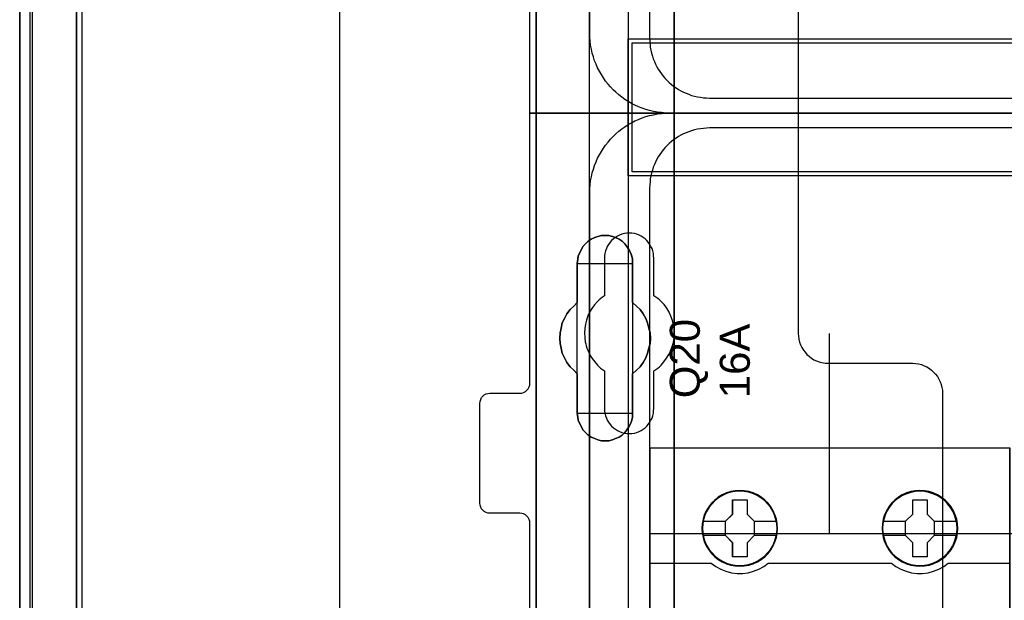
# Model space of a CAD drawing. Extents: x -558982 to 5119495, y -5290134 to 97908.
# Tile 7 of 256: x -479692 to -478708, y -25831 to -25251. Entities that reach past the tile are written whole.
import ezdxf

# ---------------------------------------------------------------- set-up
doc = ezdxf.new("R2010")
doc.units = 0
doc.header["$MEASUREMENT"] = 0
doc.layers.get('0').update_dxf_attribs({"color": 252})
for name, color, linetype in [('30', 7, 'Continuous'), ('45', 8, 'Continuous'), ('5', 7, 'Continuous'), ('50', 7, 'Continuous')]:
    doc.layers.add(name, color=color, linetype=linetype)
doc.styles.get("Standard").update_dxf_attribs({"font": 'arial.ttf', "bigfont": 'BIGFONT.SHX'})

# ---------------------------------------------------------------- blocks, each defined once
blk = doc.blocks.new('*U1040')
at = {"layer": '5', "color": 7}
for points in [[(0, -20.806875), (0, -801.193125)], [(4.692335, -801.191648), (4.692335, -20.805704)], [(4.692335, -20.805704), (4.692335, -801.191648)], [(64.443293, -420.09206), (64.443293, -743.189759), (64.443293, -748.275889), (63.8246, -748.275889), (51.244508, -748.275889), (50.625815, -748.275889), (50.625815, -743.189759), (50.625815, -673.216939), (50.625815, -648.762415), (50.625815, -523.253164)], [(50.626846, -523.251991), (50.626846, -648.761896), (50.626846, -673.216548), (50.626846, -743.189733), (50.626846, -748.275889), (51.245527, -748.275889), (63.825368, -748.275889), (64.444049, -748.275889), (64.444049, -743.189733), (64.444049, -420.09035)]]:
    blk.add_lwpolyline(points, dxfattribs=at)
at = {"layer": '5', "color": 59}
for points in [[(4.692335, -12.740183), (4.692335, -801.190946), (4.692335, -12.740183)], [(-1, -20.806406), (-1, -801.190946), (-1, -20.806406)]]:
    blk.add_lwpolyline(points, close=True, dxfattribs=at)
at = {"layer": '5', "color": 7}
for points in [[(64.441398, -743.18882), (64.441398, -420.092375), (64.441398, -743.18882)], [(50.626846, -523.253168), (50.626846, -648.764229), (50.626846, -523.253168)], [(56.14293, -598.10492), (56.503953, -597.95077), (56.813401, -597.848004), (57.174424, -597.745238), (57.535447, -597.745238), (57.89647, -597.745238), (58.257493, -597.848004), (58.566941, -597.95077), (58.927964, -598.10492), (59.237413, -598.310452), (59.495286, -598.567368), (59.701585, -598.824284), (59.907884, -599.132582), (60.062608, -599.440881), (60.217332, -599.800563), (60.268907, -600.108862), (60.268907, -600.519927), (60.268907, -604.425045), (60.681505, -604.784727), (61.042528, -605.144409), (61.351976, -605.555474), (61.60985, -606.017922), (61.764574, -606.48037), (61.919298, -606.994202), (62.022447, -607.45665), (62.074022, -608.021864), (62.022447, -608.535696), (61.919298, -608.998144), (61.764574, -609.511975), (61.60985, -609.974423), (61.351976, -610.436872), (61.042528, -610.847937), (60.681505, -611.207619), (60.268907, -611.567301), (60.268907, -615.523802), (60.268907, -615.883484), (60.217332, -616.191783), (60.062608, -616.551464), (59.907884, -616.859763), (59.701585, -617.168062), (59.495286, -617.424978), (59.237413, -617.681893), (58.927964, -617.887426), (58.566941, -618.041575), (58.257493, -618.144342), (57.89647, -618.247108), (57.535447, -618.247108), (57.174424, -618.247108), (56.813401, -618.144342), (56.503953, -618.041575), (56.14293, -617.887426), (55.833482, -617.681893), (55.575608, -617.424978), (55.317735, -617.168062), (55.163011, -616.859763), (55.008286, -616.551464), (54.853562, -616.191783), (54.801988, -615.883484), (54.750413, -615.523802), (54.750413, -611.567301), (54.38939, -611.207619), (54.028367, -610.847937), (53.718919, -610.436872), (53.461045, -609.974423), (53.254746, -609.511975), (53.151597, -608.998144), (53.048447, -608.535696), (52.996873, -608.021864), (53.048447, -607.45665), (53.151597, -606.994202), (53.254746, -606.48037), (53.461045, -606.017922), (53.718919, -605.555474), (54.028367, -605.144409), (54.38939, -604.784727), (54.750413, -604.425045), (54.750413, -600.519927), (54.801988, -600.108862), (54.853562, -599.800563), (55.008286, -599.440881), (55.163011, -599.132582), (55.317735, -598.824284), (55.575608, -598.567368), (55.833482, -598.310452), (56.14293, -598.10492)], [(56.14293, -598.10492), (55.833482, -598.310452), (55.575608, -598.567368), (55.317735, -598.824284), (55.163011, -599.132582), (55.008286, -599.440881), (54.853562, -599.800563), (54.801988, -600.108862), (54.750413, -600.519927), (54.750413, -604.425045), (54.38939, -604.784727), (54.028367, -605.144409), (53.718919, -605.555474), (53.461045, -606.017922), (53.254746, -606.48037), (53.151597, -606.994202), (53.048447, -607.45665), (52.996873, -608.021864), (53.048447, -608.535696), (53.151597, -608.998144), (53.254746, -609.511975), (53.461045, -609.974423), (53.718919, -610.436872), (54.028367, -610.847937), (54.38939, -611.207619), (54.750413, -611.567301), (54.750413, -615.523802), (54.801988, -615.883484), (54.853562, -616.191783), (55.008286, -616.551464), (55.163011, -616.859763), (55.317735, -617.168062), (55.575608, -617.424978), (55.833482, -617.681893), (56.14293, -617.887426), (56.503953, -618.041575), (56.813401, -618.144342), (57.174424, -618.247108), (57.535447, -618.247108), (57.89647, -618.247108), (58.257493, -618.144342), (58.566941, -618.041575), (58.927964, -617.887426), (59.237413, -617.681893), (59.495286, -617.424978), (59.701585, -617.168062), (59.907884, -616.859763), (60.062608, -616.551464), (60.217332, -616.191783), (60.268907, -615.883484), (60.268907, -615.523802), (60.268907, -611.567301), (60.681505, -611.207619), (61.042528, -610.847937), (61.351976, -610.436872), (61.60985, -609.974423), (61.764574, -609.511975), (61.919298, -608.998144), (62.022447, -608.535696), (62.074022, -608.021864), (62.022447, -607.45665), (61.919298, -606.994202), (61.764574, -606.48037), (61.60985, -606.017922), (61.351976, -605.555474), (61.042528, -605.144409), (60.681505, -604.784727), (60.268907, -604.425045), (60.268907, -600.519927), (60.268907, -600.108862), (60.217332, -599.800563), (60.062608, -599.440881), (59.907884, -599.132582), (59.701585, -598.824284), (59.495286, -598.567368), (59.237413, -598.310452), (58.927964, -598.10492), (58.566941, -597.95077), (58.257493, -597.848004), (57.89647, -597.745238), (57.535447, -597.745238), (57.174424, -597.745238), (56.813401, -597.848004), (56.503953, -597.95077), (56.14293, -598.10492)], [(56.14293, -598.10492), (55.833482, -598.310452), (55.575608, -598.567368), (55.317735, -598.824284), (55.163011, -599.132582), (55.008286, -599.440881), (54.853562, -599.800563), (54.801988, -600.108862), (54.750413, -600.519927), (54.750413, -604.425045), (54.38939, -604.784727), (54.028367, -605.144409), (53.718919, -605.555474), (53.461045, -606.017922), (53.254746, -606.48037), (53.151597, -606.994202), (53.048447, -607.45665), (52.996873, -608.021864), (53.048447, -608.535696), (53.151597, -608.998144), (53.254746, -609.511975), (53.461045, -609.974423), (53.718919, -610.436872), (54.028367, -610.847937), (54.38939, -611.207619), (54.750413, -611.567301), (54.750413, -615.523802), (54.801988, -615.883484), (54.853562, -616.191783), (55.008286, -616.551464), (55.163011, -616.859763), (55.317735, -617.168062), (55.575608, -617.424978), (55.833482, -617.681893), (56.14293, -617.887426), (56.503953, -618.041575), (56.813401, -618.144342), (57.174424, -618.247108), (57.535447, -618.247108), (57.89647, -618.247108), (58.257493, -618.144342), (58.566941, -618.041575), (58.927964, -617.887426), (59.237413, -617.681893), (59.495286, -617.424978), (59.701585, -617.168062), (59.907884, -616.859763), (60.062608, -616.551464), (60.217332, -616.191783), (60.268907, -615.883484), (60.268907, -615.523802), (60.268907, -611.567301), (60.681505, -611.207619), (61.042528, -610.847937), (61.351976, -610.436872), (61.60985, -609.974423), (61.764574, -609.511975), (61.919298, -608.998144), (62.022447, -608.535696), (62.074022, -608.021864), (62.022447, -607.45665), (61.919298, -606.994202), (61.764574, -606.48037), (61.60985, -606.017922), (61.351976, -605.555474), (61.042528, -605.144409), (60.681505, -604.784727), (60.268907, -604.425045), (60.268907, -600.519927), (60.268907, -600.108862), (60.217332, -599.800563), (60.062608, -599.440881), (59.907884, -599.132582), (59.701585, -598.824284), (59.495286, -598.567368), (59.237413, -598.310452), (58.927964, -598.10492), (58.566941, -597.95077), (58.257493, -597.848004), (57.89647, -597.745238), (57.535447, -597.745238), (57.174424, -597.745238), (56.813401, -597.848004), (56.503953, -597.95077), (56.14293, -598.10492)], [(60.268666, -600.523133), (60.268666, -600.111593), (60.217082, -599.802938), (60.062331, -599.44284), (59.90758, -599.134185), (59.701245, -598.82553), (59.49491, -598.568318), (59.236992, -598.311105), (58.927489, -598.105335), (58.566403, -597.951008), (58.256901, -597.848123), (57.895815, -597.745238), (57.534729, -597.745238), (57.173643, -597.745238), (56.812557, -597.848123), (56.503054, -597.951008), (56.141968, -598.105335), (55.832466, -598.311105), (55.574547, -598.568318), (55.316629, -598.82553), (55.161878, -599.134185), (55.007126, -599.44284), (54.852375, -599.802938), (54.800792, -600.111593), (54.749208, -600.523133), (60.268666, -600.523133)], [(54.749208, -600.520484), (54.749208, -604.426485), (54.749208, -600.520484)], [(60.266015, -604.426485), (60.266015, -600.520484), (60.266015, -604.426485)], [(54.751859, -604.423837), (54.390538, -604.783641), (54.029217, -605.143444), (53.719514, -605.554648), (53.461428, -606.017253), (53.254959, -606.479858), (53.151724, -606.993863), (53.04849, -607.456467), (52.996873, -608.021873), (53.04849, -608.535878), (53.151724, -608.998483), (53.254959, -609.512488), (53.461428, -609.975093), (53.719514, -610.437697), (54.029217, -610.848901), (54.390538, -611.208705), (54.751859, -611.568508), (54.751859, -604.423837)], [(60.266015, -611.568508), (60.679274, -611.208705), (61.040875, -610.848901), (61.350819, -610.437697), (61.609106, -609.975093), (61.764078, -609.512488), (61.91905, -608.998483), (62.022365, -608.535878), (62.074022, -608.021873), (62.022365, -607.456467), (61.91905, -606.993863), (61.764078, -606.479858), (61.609106, -606.017253), (61.350819, -605.554648), (61.040875, -605.143444), (60.679274, -604.783641), (60.266015, -604.423837), (60.266015, -611.568508)], [(54.749208, -611.56586), (54.749208, -615.522176), (54.749208, -611.56586)], [(60.266015, -615.522176), (60.266015, -611.56586), (60.266015, -615.522176)], [(54.749208, -615.522176), (54.800792, -615.882072), (54.852375, -616.190555), (55.007126, -616.550452), (55.161878, -616.858935), (55.316629, -617.167418), (55.574547, -617.424487), (55.832466, -617.681556), (56.141968, -617.887211), (56.503054, -618.041453), (56.812557, -618.14428), (57.173643, -618.247108), (57.534729, -618.247108), (57.895815, -618.247108), (58.256901, -618.14428), (58.566403, -618.041453), (58.927489, -617.887211), (59.236992, -617.681556), (59.49491, -617.424487), (59.701245, -617.167418), (59.90758, -616.858935), (60.062331, -616.550452), (60.217082, -616.190555), (60.268666, -615.882072), (60.268666, -615.522176), (54.749208, -615.522176)]]:
    blk.add_lwpolyline(points, close=True, dxfattribs=at)
at = {"layer": '50', "color": 7}
for points in [[(0.235942, -20.558787), (0.235942, -801.133213)], [(5.203985, -20.552831), (5.203985, -801.136518)], [(30.977363, -423.785117), (30.977363, -737.446126)], [(55.98194, -85.921426), (391.762235, -85.921426), (391.762235, -735.000783), (55.98194, -735.000783), (55.98194, -85.921426)], [(59.825943, -728.385739), (387.918232, -728.385739), (387.918232, -441.457538), (59.825943, -441.457538), (59.825943, -728.385739)], [(59.825943, -578.069586), (387.918232, -578.069586), (387.918232, -591.771043), (59.825943, -591.771043), (59.825943, -578.069586)]]:
    blk.add_lwpolyline(points, dxfattribs=at)
blk.add_lwpolyline([(60.239505, -578.482695), (387.507321, -578.482695), (387.507321, -591.357933), (60.239505, -591.357933), (60.239505, -578.482695)], close=True, dxfattribs=at)
blk = doc.blocks.new('*U1057')
at = {"layer": '50', "color": 7}
for points in [[(383.999821, -585.500256), (64.001505, -585.500256), (63.581505, -585.500256), (63.182504, -585.458221), (62.783504, -585.416187), (62.384503, -585.332117), (61.985503, -585.248048), (61.607503, -585.142961), (61.229502, -585.016856), (60.872502, -584.869735), (60.515502, -584.722613), (60.179501, -584.533457), (59.843501, -584.3443), (59.507501, -584.134127), (59.1925, -583.923953), (58.8985, -583.671744), (58.6045, -583.419536), (58.331499, -583.167327), (58.079499, -582.894101), (57.827499, -582.599858), (57.575499, -582.305615), (57.365498, -581.990354), (57.155498, -581.654076), (56.966498, -581.317798), (56.777498, -580.98152), (56.630498, -580.624224), (56.483498, -580.266929), (56.357497, -579.888616), (56.252497, -579.510303), (56.168497, -579.110973), (56.084497, -578.711643), (56.042497, -578.312313), (56.000497, -577.912983), (56.000497, -577.492635), (56.000497, -518.475839)], [(67.968952, -584.006707), (379.969373, -584.006707)], [(61.983887, -443.001103), (61.983887, -577.995737), (62.004887, -578.310997), (62.025887, -578.626258), (62.046887, -578.920501), (62.109888, -579.214745), (62.172889, -579.508988), (62.25689, -579.803231), (62.340891, -580.076457), (62.466892, -580.349683), (62.571893, -580.601892), (62.697894, -580.875118), (62.844896, -581.127326), (63.012898, -581.358517), (63.1809, -581.589709), (63.348902, -581.8209), (63.537904, -582.052091), (63.726906, -582.241247), (63.936908, -582.451421), (64.167911, -582.640578), (64.377913, -582.808717), (64.629916, -582.976856), (64.860918, -583.144995), (65.112921, -583.271099), (65.364924, -583.418221), (65.637927, -583.523308), (65.91093, -583.628394), (66.183933, -583.733481), (66.477936, -583.817551), (66.771939, -583.880603), (67.065942, -583.922638), (67.359946, -583.964673), (67.674949, -583.98569), (67.968952, -584.006707)]]:
    blk.add_lwpolyline(points, dxfattribs=at)
blk = doc.blocks.new('*U1058')
at = {"layer": '30', "color": 7}
blk.add_lwpolyline([(76.842584, -563.482996), (76.842584, -585.500256), (50.0136, -585.500256), (50.0136, -558.507726)], dxfattribs=at)
blk.add_lwpolyline([(76.842584, -563.482996), (76.842584, -585.500256), (50.0136, -585.500256), (50.0136, -558.507726)], dxfattribs=at)
blk = doc.blocks.new('*U1067')
at = {"layer": '50', "color": 7}
for points in [[(56.000497, -652.522025), (56.000497, -593.505229), (56.000497, -593.084881), (56.042497, -592.685551), (56.084497, -592.286221), (56.168497, -591.886891), (56.252497, -591.487561), (56.357497, -591.109248), (56.483498, -590.751952), (56.630498, -590.37364), (56.777498, -590.016344), (56.966498, -589.680066), (57.155498, -589.343788), (57.365498, -589.00751), (57.575499, -588.713267), (57.827499, -588.398006), (58.079499, -588.103763), (58.331499, -587.830537), (58.6045, -587.578328), (58.8985, -587.32612), (59.1925, -587.073911), (59.507501, -586.863738), (59.843501, -586.653564), (60.179501, -586.464407), (60.515502, -586.275251), (60.872502, -586.128129), (61.229502, -585.981008), (61.607503, -585.854903), (61.985503, -585.749817), (62.384503, -585.665747), (62.783504, -585.581677), (63.182504, -585.539643), (63.581505, -585.518625), (64.001505, -585.497608), (383.999821, -585.497608)], [(379.969373, -586.988509), (67.968952, -586.988509), (67.674949, -587.009526), (67.359946, -587.030544), (67.065942, -587.07258), (66.771939, -587.114615), (66.477936, -587.177668), (66.183933, -587.26174), (65.91093, -587.366828), (65.637927, -587.471917), (65.364924, -587.577006), (65.112921, -587.72413), (64.860918, -587.850237), (64.629916, -588.018379), (64.377913, -588.186521), (64.167911, -588.354663), (63.936908, -588.543823), (63.726906, -588.754), (63.537904, -588.94316), (63.348902, -589.174356), (63.1809, -589.405551), (63.012898, -589.636746), (62.844896, -589.867942), (62.697894, -590.120155), (62.571893, -590.393386), (62.466892, -590.645599), (62.340891, -590.91883), (62.25689, -591.19206), (62.172889, -591.486309), (62.109888, -591.780558), (62.046887, -592.074806), (62.025887, -592.369055), (62.004887, -592.684321), (61.983887, -592.999588), (61.983887, -727.996653)], [(379.969373, -586.988509), (67.968952, -586.988509), (67.674949, -587.009528), (67.359946, -587.030546), (67.065942, -587.072584), (66.771939, -587.114622), (66.477936, -587.177679), (66.183933, -587.261754), (65.91093, -587.366849), (65.637927, -587.471943), (65.364924, -587.577038), (65.112921, -587.72417), (64.860918, -587.850283), (64.629916, -588.018434), (64.377913, -588.186586), (64.167911, -588.354737), (63.936908, -588.543907), (63.726906, -588.754096), (63.537904, -588.943266), (63.348902, -589.174474), (63.1809, -589.405681), (63.012898, -589.636889), (62.844896, -589.868097), (62.697894, -590.120324), (62.571893, -590.393569), (62.466892, -590.645796), (62.340891, -590.919042), (62.25689, -591.192287), (62.172889, -591.486552), (62.109888, -591.780816), (62.046887, -592.075081), (62.025887, -592.369345), (62.004887, -592.684629), (61.983887, -592.999912), (61.983887, -627.512936), (386.017439, -627.512936)], [(379.969373, -586.988509), (67.968952, -586.988509), (67.674949, -587.009528), (67.359946, -587.030546), (67.065942, -587.072584), (66.771939, -587.114622), (66.477936, -587.177679), (66.183933, -587.261754), (65.91093, -587.366849), (65.637927, -587.471943), (65.364924, -587.577038), (65.112921, -587.72417), (64.860918, -587.850283), (64.629916, -588.018434), (64.377913, -588.186586), (64.167911, -588.354737), (63.936908, -588.543907), (63.726906, -588.754096), (63.537904, -588.943266), (63.348902, -589.174474), (63.1809, -589.405681), (63.012898, -589.636889), (62.844896, -589.868097), (62.697894, -590.120324), (62.571893, -590.393569), (62.466892, -590.645796), (62.340891, -590.919042), (62.25689, -591.192287), (62.172889, -591.486552), (62.109888, -591.780816), (62.046887, -592.075081), (62.025887, -592.369345), (62.004887, -592.684629), (61.983887, -592.999912), (61.983887, -627.512936), (386.017439, -627.512936)], [(79.960566, -627.555306), (79.960566, -607.543341)]]:
    blk.add_lwpolyline(points, dxfattribs=at)
blk = doc.blocks.new('*U1068')
at = {"layer": '30', "color": 7}
for points in [[(50.0136, -694.480793), (50.0136, -626.515448), (49.991224, -626.312835), (49.924096, -626.110222), (49.834591, -625.930122), (49.700334, -625.772534), (49.566077, -625.659971), (49.387068, -625.569921), (49.208059, -625.524896), (49.006674, -625.502384), (46.008272, -625.502384), (46.008272, -625.502384), (45.806887, -625.479871), (45.627878, -625.412334), (45.448869, -625.322283), (45.314612, -625.187208), (45.180355, -625.052133), (45.090851, -624.872033), (45.023722, -624.691932), (45.001346, -624.48932), (45.001346, -614.538779), (45.023722, -614.313654), (45.090851, -614.111041), (45.180355, -613.93094), (45.314612, -613.795865), (45.448869, -613.66079), (45.627878, -613.57074), (45.806887, -613.525715), (46.008272, -613.503202), (49.006674, -613.503202), (49.208059, -613.48069), (49.387068, -613.435665), (49.566077, -613.323102), (49.700334, -613.210539), (49.834591, -613.052952), (49.924096, -612.872851), (49.991224, -612.692751), (50.0136, -612.490138), (50.0136, -585.497608), (76.842584, -585.497608), (76.842584, -607.514868), (76.86496, -607.807531), (76.909712, -608.100194), (76.976841, -608.392857), (77.066345, -608.663007), (77.200602, -608.933158), (77.357235, -609.180795), (77.536244, -609.405921), (77.715253, -609.631046), (77.939015, -609.811146), (78.162776, -609.991247), (78.408913, -610.148834), (78.677427, -610.261397), (78.945941, -610.37396), (79.214454, -610.441497), (79.52772, -610.486522), (79.81861, -610.509035), (88.299164, -610.509035), (88.590054, -610.531548), (88.880944, -610.576573), (89.171833, -610.64411), (89.440347, -610.756673), (89.708861, -610.869236), (89.954998, -611.026823), (90.178759, -611.206924), (90.380145, -611.387024), (90.58153, -611.612149), (90.760539, -611.837275), (90.894796, -612.084912), (91.029053, -612.355063), (91.140933, -612.625213), (91.208062, -612.917876), (91.252814, -613.210539), (91.27519, -613.503202), (91.27519, -707.493038)], [(46.008272, -625.502384), (45.806887, -625.479871), (45.627878, -625.412334), (45.448869, -625.322283), (45.314612, -625.187208), (45.180355, -625.052133), (45.090851, -624.872033), (45.023722, -624.691932), (45.001346, -624.48932), (45.001346, -614.538779), (45.023722, -614.313654), (45.090851, -614.111041), (45.180355, -613.93094), (45.314612, -613.795865), (45.448869, -613.66079), (45.627878, -613.57074), (45.806887, -613.525715), (46.008272, -613.503202), (49.006674, -613.503202), (49.208059, -613.48069), (49.387068, -613.435665), (49.566077, -613.323102), (49.700334, -613.210539), (49.834591, -613.052952), (49.924096, -612.872851), (49.991224, -612.692751), (50.0136, -612.490138), (50.0136, -585.497608), (76.842584, -585.497608), (76.842584, -607.514868), (76.86496, -607.807531), (76.909712, -608.100194), (76.976841, -608.392857), (77.066345, -608.663007), (77.200602, -608.933158), (77.357235, -609.180795), (77.536244, -609.405921), (77.715253, -609.631046), (77.939015, -609.811146), (78.162776, -609.991247), (78.408913, -610.148834), (78.677427, -610.261397), (78.945941, -610.37396), (79.214454, -610.441497), (79.52772, -610.486522), (79.81861, -610.509035), (88.299164, -610.509035), (88.590054, -610.531548), (88.880944, -610.576573), (89.171833, -610.64411), (89.440347, -610.756673), (89.708861, -610.869236), (89.954998, -611.026823), (90.178759, -611.206924), (90.380145, -611.387024), (90.58153, -611.612149), (90.760539, -611.837275), (90.894796, -612.084912), (91.029053, -612.355063), (91.140933, -612.625213), (91.208062, -612.917876), (91.252814, -613.210539), (91.27519, -613.503202), (91.27519, -707.493038)], [(50.0136, -694.480793), (50.0136, -626.515448), (49.991224, -626.312835), (49.924096, -626.110222), (49.834591, -625.930122), (49.700334, -625.772534), (49.566077, -625.659971), (49.387068, -625.569921), (49.208059, -625.524896), (49.006674, -625.502384), (46.008272, -625.502384)], [(62.409659, -615.013067), (62.409659, -611.253044), (62.611125, -611.117953), (62.790205, -610.982863), (62.969286, -610.847772), (63.125981, -610.690166), (63.416987, -610.35244), (63.685608, -609.992198), (63.909458, -609.631956), (64.088539, -609.226684), (64.245234, -608.821412), (64.357159, -608.41614), (64.424315, -607.988353), (64.4467, -607.538051), (64.424315, -607.110264), (64.357159, -606.659962), (64.267619, -606.232175), (64.110924, -605.804388), (63.931843, -605.399116), (63.707993, -604.993844), (63.439372, -604.633602), (63.125981, -604.318391), (62.969286, -604.1833), (62.790205, -604.025694), (62.611125, -603.890604), (62.409659, -603.755513), (62.409659, -600.018005), (62.387274, -599.770339), (62.364889, -599.522673), (62.297734, -599.275006), (62.230579, -599.049855), (62.118653, -598.824704), (62.006728, -598.622068), (61.850032, -598.419432), (61.693337, -598.239311), (61.536642, -598.081706), (61.335176, -597.9241), (61.13371, -597.811524), (60.932245, -597.698949), (60.708394, -597.608888), (60.462159, -597.541343), (60.215923, -597.496313), (59.969687, -597.496313), (59.701066, -597.496313), (59.454831, -597.541343), (59.208595, -597.608888), (58.984745, -597.698949), (58.760894, -597.811524), (58.559428, -597.9241), (58.357963, -598.081706), (58.178882, -598.239311), (58.022187, -598.419432), (57.887876, -598.622068), (57.753566, -598.824704), (57.664026, -599.049855), (57.574486, -599.275006), (57.50733, -599.522673), (57.484945, -599.770339), (57.46256, -600.018005), (57.46256, -603.755513), (57.28348, -603.890604), (57.104399, -604.025694), (56.925319, -604.1833), (56.768623, -604.340906), (56.477618, -604.656117), (56.208997, -605.016359), (55.985146, -605.399116), (55.806066, -605.781873), (55.671755, -606.187145), (55.55983, -606.614932), (55.492675, -607.042719), (55.47029, -607.470506), (55.492675, -607.920808), (55.537445, -608.348595), (55.6046, -608.573746), (55.64937, -608.776382), (55.716525, -609.001533), (55.806066, -609.204169), (55.895606, -609.42932), (56.007531, -609.631956), (56.119457, -609.834592), (56.253767, -610.037228), (56.500003, -610.374955), (56.768623, -610.690166), (56.925319, -610.847772), (57.082014, -610.982863), (57.261095, -611.140468), (57.46256, -611.253044), (57.46256, -615.013067), (57.484945, -615.260733), (57.50733, -615.508399), (57.574486, -615.756066), (57.664026, -615.981217), (57.753566, -616.206368), (57.887876, -616.409004), (58.022187, -616.61164), (58.178882, -616.791761), (58.357963, -616.949366), (58.559428, -617.084457), (58.760894, -617.219548), (58.984745, -617.332123), (59.208595, -617.422184), (59.454831, -617.489729), (59.701066, -617.512244), (59.969687, -617.534759), (60.215923, -617.512244), (60.462159, -617.489729), (60.708394, -617.422184), (60.932245, -617.332123), (61.13371, -617.219548), (61.335176, -617.084457), (61.536642, -616.949366), (61.693337, -616.791761), (61.850032, -616.61164), (62.006728, -616.409004), (62.118653, -616.206368), (62.230579, -615.981217), (62.297734, -615.756066), (62.364889, -615.508399), (62.387274, -615.260733), (62.409659, -615.013067)]]:
    blk.add_lwpolyline(points, dxfattribs=at)
blk = doc.blocks.new('*U1069')
at = {"layer": '45', "color": 7}
for points in [[(98.02738, -618.991234), (61.975934, -618.991234), (61.975934, -701.994414), (98.02738, -701.994414), (98.02738, -618.991234)], [(98.011474, -619.007123), (61.99184, -619.007123), (61.99184, -701.978525), (98.011474, -701.978525), (98.011474, -619.007123)], [(74.772487, -627.012553), (74.744823, -626.559514), (74.672896, -626.100951), (74.517976, -625.670012), (74.346458, -625.250122), (74.108545, -624.857857), (73.82637, -624.504266), (73.499931, -624.183824), (73.134763, -623.902056), (72.764062, -623.658962), (72.3325, -623.471117), (71.900938, -623.338521), (71.447244, -623.255648), (70.999083, -623.233548), (70.539856, -623.255648), (70.102761, -623.338521), (69.6546, -623.471117), (69.239636, -623.658962), (68.846804, -623.902056), (68.487168, -624.183824), (68.155197, -624.504266), (67.895153, -624.857857), (67.651708, -625.250122), (67.446992, -625.670012), (67.330803, -626.100951), (67.242277, -626.559514), (67.20908, -627.012553), (67.242277, -627.465591), (67.330803, -627.90758), (67.446992, -628.344044), (67.651708, -628.758409), (67.895153, -629.150674), (68.155197, -629.515315), (68.487168, -629.841281), (68.846804, -630.117524), (69.239636, -630.355093), (69.6546, -630.537414), (70.102761, -630.675535), (70.539856, -630.763933), (70.999083, -630.786033), (71.447244, -630.763933), (71.900938, -630.675535), (72.3325, -630.537414), (72.764062, -630.355093), (73.134763, -630.117524), (73.499931, -629.841281), (73.82637, -629.515315), (74.108545, -629.150674), (74.346458, -628.758409), (74.517976, -628.344044), (74.672896, -627.90758), (74.744823, -627.465591), (74.772487, -627.012553)], [(74.772487, -627.012553), (74.744823, -626.559514), (74.672896, -626.100951), (74.517976, -625.670012), (74.346458, -625.250122), (74.108545, -624.857857), (73.82637, -624.504266), (73.499931, -624.183824), (73.134763, -623.902056), (72.764062, -623.658962), (72.3325, -623.471117), (71.900938, -623.338521), (71.447244, -623.255648), (70.999083, -623.233548), (70.539856, -623.255648), (70.102761, -623.338521), (69.6546, -623.471117), (69.239636, -623.658962), (68.846804, -623.902056), (68.487168, -624.183824), (68.155197, -624.504266), (67.895153, -624.857857), (67.651708, -625.250122), (67.446992, -625.670012), (67.330803, -626.100951), (67.242277, -626.559514), (67.20908, -627.012553), (67.242277, -627.465591), (67.330803, -627.90758), (67.446992, -628.344044), (67.651708, -628.758409), (67.895153, -629.150674), (68.155197, -629.515315), (68.487168, -629.841281), (68.846804, -630.117524), (69.239636, -630.355093), (69.6546, -630.537414), (70.102761, -630.675535), (70.539856, -630.763933), (70.999083, -630.786033), (71.447244, -630.763933), (71.900938, -630.675535), (72.3325, -630.537414), (72.764062, -630.355093), (73.134763, -630.117524), (73.499931, -629.841281), (73.82637, -629.515315), (74.108545, -629.150674), (74.346458, -628.758409), (74.517976, -628.344044), (74.672896, -627.90758), (74.744823, -627.465591), (74.772487, -627.012553)], [(70.285352, -624.139211), (71.728841, -624.139211), (71.728841, -625.572574), (72.442226, -626.286488), (72.442226, -627.719852), (71.728841, -628.444835), (71.728841, -629.867129), (70.285352, -629.867129), (70.285352, -628.444835), (69.555247, -627.719852), (69.555247, -626.286488), (70.285352, -625.572574), (70.285352, -624.139211)], [(70.285352, -624.139211), (71.728841, -624.139211), (71.728841, -624.139211), (71.728841, -625.572574), (71.728841, -625.572574), (72.442226, -626.286488), (72.442226, -626.286488), (72.442226, -627.719852), (72.442226, -627.719852), (71.728841, -628.444835), (71.728841, -628.444835), (71.728841, -629.867129), (71.728841, -629.867129), (70.285352, -629.867129), (70.285352, -629.867129), (70.285352, -628.444835), (70.285352, -628.444835), (69.555247, -627.719852), (69.555247, -627.719852), (69.555247, -626.286488), (69.555247, -626.286488), (70.285352, -625.572574), (70.285352, -625.572574), (70.285352, -624.139211), (70.285352, -624.139211)], [(92.78363, -627.012553), (92.761498, -626.559514), (92.689569, -626.100951), (92.534644, -625.670012), (92.352054, -625.250122), (92.1252, -624.857857), (91.843016, -624.504266), (91.516568, -624.183824), (91.145856, -623.902056), (90.780677, -623.653438), (90.349101, -623.471117), (89.917525, -623.338521), (89.463818, -623.255648), (89.004577, -623.233548), (88.556403, -623.255648), (88.108228, -623.338521), (87.660053, -623.471117), (87.245077, -623.653438), (86.863298, -623.902056), (86.503652, -624.183824), (86.171671, -624.504266), (85.900553, -624.857857), (85.6571, -625.250122), (85.463444, -625.670012), (85.347251, -626.100951), (85.258723, -626.559514), (85.225525, -627.012553), (85.258723, -627.465591), (85.347251, -627.90758), (85.463444, -628.344044), (85.6571, -628.758409), (85.900553, -629.150674), (86.171671, -629.515315), (86.503652, -629.841281), (86.863298, -630.117524), (87.245077, -630.355093), (87.660053, -630.537414), (88.108228, -630.675535), (88.556403, -630.763933), (89.004577, -630.786033), (89.463818, -630.763933), (89.917525, -630.675535), (90.349101, -630.537414), (90.780677, -630.355093), (91.145856, -630.117524), (91.516568, -629.841281), (91.843016, -629.515315), (92.1252, -629.150674), (92.352054, -628.758409), (92.534644, -628.344044), (92.689569, -627.90758), (92.761498, -627.465591), (92.78363, -627.012553)], [(92.78363, -627.012553), (92.761498, -626.559514), (92.689569, -626.100951), (92.534644, -625.670012), (92.352054, -625.250122), (92.1252, -624.857857), (91.843016, -624.504266), (91.516568, -624.183824), (91.145856, -623.902056), (90.780677, -623.653438), (90.349101, -623.471117), (89.917525, -623.338521), (89.463818, -623.255648), (89.004577, -623.233548), (88.556403, -623.255648), (88.108228, -623.338521), (87.660053, -623.471117), (87.245077, -623.653438), (86.863298, -623.902056), (86.503652, -624.183824), (86.171671, -624.504266), (85.900553, -624.857857), (85.6571, -625.250122), (85.463444, -625.670012), (85.347251, -626.100951), (85.258723, -626.559514), (85.225525, -627.012553), (85.258723, -627.465591), (85.347251, -627.90758), (85.463444, -628.344044), (85.6571, -628.758409), (85.900553, -629.150674), (86.171671, -629.515315), (86.503652, -629.841281), (86.863298, -630.117524), (87.245077, -630.355093), (87.660053, -630.537414), (88.108228, -630.675535), (88.556403, -630.763933), (89.004577, -630.786033), (89.463818, -630.763933), (89.917525, -630.675535), (90.349101, -630.537414), (90.780677, -630.355093), (91.145856, -630.117524), (91.516568, -629.841281), (91.843016, -629.515315), (92.1252, -629.150674), (92.352054, -628.758409), (92.534644, -628.344044), (92.689569, -627.90758), (92.761498, -627.465591), (92.78363, -627.012553)], [(92.767724, -627.012541), (92.745685, -626.561409), (92.674058, -626.104775), (92.519786, -625.675649), (92.337965, -625.257526), (92.112066, -624.866912), (91.831069, -624.514808), (91.505995, -624.195715), (91.136843, -623.915132), (90.773201, -623.66756), (90.343442, -623.486006), (89.913683, -623.353968), (89.461885, -623.271443), (89.004577, -623.249437), (88.558289, -623.271443), (88.112001, -623.353968), (87.665712, -623.486006), (87.252483, -623.66756), (86.872311, -623.915132), (86.514179, -624.195715), (86.183595, -624.514808), (85.913618, -624.866912), (85.67119, -625.257526), (85.478349, -625.675649), (85.362645, -626.104775), (85.274489, -626.561409), (85.241431, -627.012541), (85.274489, -627.463674), (85.362645, -627.903803), (85.478349, -628.33843), (85.67119, -628.751051), (85.913618, -629.141666), (86.183595, -629.504772), (86.514179, -629.829368), (86.872311, -630.104448), (87.252483, -630.341018), (87.665712, -630.522571), (88.112001, -630.660111), (88.558289, -630.748137), (89.004577, -630.770144), (89.461885, -630.748137), (89.913683, -630.660111), (90.343442, -630.522571), (90.773201, -630.341018), (91.136843, -630.104448), (91.505995, -629.829368), (91.831069, -629.504772), (92.112066, -629.141666), (92.337965, -628.751051), (92.519786, -628.33843), (92.674058, -627.903803), (92.745685, -627.463674), (92.767724, -627.012541)], [(88.296766, -624.139211), (89.734682, -624.139211), (89.734682, -625.572574), (90.448067, -626.286488), (90.448067, -627.719852), (89.734682, -628.444835), (89.734682, -629.867129), (88.296766, -629.867129), (88.296766, -628.444835), (87.561088, -627.719852), (87.561088, -626.286488), (88.296766, -625.572574), (88.296766, -624.139211)], [(88.296766, -624.139211), (89.734682, -624.139211), (89.734682, -624.139211), (89.734682, -625.572574), (89.734682, -625.572574), (90.448067, -626.286488), (90.448067, -626.286488), (90.448067, -627.719852), (90.448067, -627.719852), (89.734682, -628.444835), (89.734682, -628.444835), (89.734682, -629.867129), (89.734682, -629.867129), (88.296766, -629.867129), (88.296766, -629.867129), (88.296766, -628.444835), (88.296766, -628.444835), (87.561088, -627.719852), (87.561088, -627.719852), (87.561088, -626.286488), (87.561088, -626.286488), (88.296766, -625.572574), (88.296766, -625.572574), (88.296766, -624.139211), (88.296766, -624.139211)], [(70.293213, -624.1551), (71.720796, -624.1551), (71.720796, -625.580511), (72.42632, -626.290464), (72.42632, -627.715876), (71.720796, -628.436836), (71.720796, -629.85124), (70.293213, -629.85124), (70.293213, -628.436836), (69.571153, -627.715876), (69.571153, -626.290464), (70.293213, -625.580511), (70.293213, -624.1551)], [(88.304565, -624.1551), (89.726637, -624.1551), (89.726637, -625.580511), (90.43216, -626.290464), (90.43216, -627.715876), (89.726637, -628.436836), (89.726637, -629.85124), (88.304565, -629.85124), (88.304565, -628.436836), (87.576994, -627.715876), (87.576994, -626.290464), (88.304565, -625.580511), (88.304565, -624.1551)]]:
    blk.add_lwpolyline(points, close=True, dxfattribs=at)
at = {"layer": '45', "color": 139}
for points in [[(98.02738, -618.991234), (61.975934, -618.991234), (61.975934, -701.994414), (98.02738, -701.994414), (98.02738, -618.991234)], [(74.722118, -627.011345), (74.688922, -626.558147), (74.600402, -626.116003), (74.478687, -625.690439), (74.290582, -625.281456), (74.063749, -624.900107), (73.776058, -624.546391), (73.466237, -624.231364), (73.106624, -623.949497), (72.719348, -623.717371), (72.315475, -623.534986), (71.883939, -623.402343), (71.44687, -623.319441), (70.998737, -623.291807), (70.550603, -623.319441), (70.108002, -623.402343), (69.676466, -623.534986), (69.272593, -623.717371), (68.885317, -623.949497), (68.531236, -624.231364), (68.221415, -624.546391), (67.94479, -624.900107), (67.706892, -625.281456), (67.518786, -625.690439), (67.386006, -626.116003), (67.308551, -626.558147), (67.275356, -627.011345), (67.308551, -627.453489), (67.386006, -627.895633), (67.518786, -628.321197), (67.706892, -628.735707), (67.94479, -629.122583), (68.221415, -629.465245), (68.531236, -629.7858), (68.885317, -630.067666), (69.272593, -630.294265), (69.676466, -630.47665), (70.108002, -630.609293), (70.550603, -630.692195), (70.998737, -630.719829), (71.44687, -630.692195), (71.883939, -630.609293), (72.315475, -630.47665), (72.719348, -630.294265), (73.106624, -630.067666), (73.466237, -629.7858), (73.776058, -629.465245), (74.063749, -629.122583), (74.290582, -628.735707), (74.478687, -628.321197), (74.600402, -627.895633), (74.688922, -627.453489), (74.722118, -627.011345)], [(92.722656, -627.011114), (92.694983, -626.563443), (92.606428, -626.121299), (92.473597, -625.695736), (92.290953, -625.286752), (92.058497, -624.905403), (91.781765, -624.551688), (91.466289, -624.231133), (91.106537, -623.949266), (90.724646, -623.722667), (90.315081, -623.540283), (89.894447, -623.40764), (89.451675, -623.324737), (89.003368, -623.297103), (88.555061, -623.324737), (88.106754, -623.40764), (87.68612, -623.540283), (87.276556, -623.722667), (86.894664, -623.949266), (86.540447, -624.231133), (86.213902, -624.551688), (85.948238, -624.905403), (85.710248, -625.286752), (85.52207, -625.695736), (85.400308, -626.121299), (85.311753, -626.563443), (85.278545, -627.011114), (85.311753, -627.458785), (85.400308, -627.90093), (85.52207, -628.326493), (85.710248, -628.741003), (85.948238, -629.122353), (86.213902, -629.470541), (86.540447, -629.785569), (86.894664, -630.067436), (87.276556, -630.299562), (87.68612, -630.481946), (88.106754, -630.614589), (88.555061, -630.697491), (89.003368, -630.725125), (89.451675, -630.697491), (89.894447, -630.614589), (90.315081, -630.481946), (90.724646, -630.299562), (91.106537, -630.067436), (91.466289, -629.785569), (91.781765, -629.470541), (92.058497, -629.122353), (92.290953, -628.741003), (92.473597, -628.326493), (92.606428, -627.90093), (92.694983, -627.458785), (92.722656, -627.011114)]]:
    blk.add_lwpolyline(points, close=True, dxfattribs=at)
at = {"layer": '45', "color": 140}
blk.add_lwpolyline([(74.756581, -627.012541), (74.729033, -626.561409), (74.657409, -626.104775), (74.50314, -625.675649), (74.332343, -625.257526), (74.095431, -624.866912), (73.814443, -624.514808), (73.489378, -624.195715), (73.125746, -623.915132), (72.756604, -623.673061), (72.326856, -623.486006), (71.897109, -623.353968), (71.445324, -623.271443), (70.999048, -623.249437), (70.541753, -623.271443), (70.106496, -623.353968), (69.66022, -623.486006), (69.247002, -623.673061), (68.855822, -623.915132), (68.497699, -624.195715), (68.167124, -624.514808), (67.908174, -624.866912), (67.665752, -625.257526), (67.461898, -625.675649), (67.346197, -626.104775), (67.258043, -626.561409), (67.224986, -627.012541), (67.258043, -627.463674), (67.346197, -627.903803), (67.461898, -628.33843), (67.665752, -628.751051), (67.908174, -629.141666), (68.167124, -629.504772), (68.497699, -629.829368), (68.855822, -630.104448), (69.247002, -630.341018), (69.66022, -630.522571), (70.106496, -630.660111), (70.541753, -630.748137), (70.999048, -630.770144), (71.445324, -630.748137), (71.897109, -630.660111), (72.326856, -630.522571), (72.756604, -630.341018), (73.125746, -630.104448), (73.489378, -629.829368), (73.814443, -629.504772), (74.095431, -629.141666), (74.332343, -628.751051), (74.50314, -628.33843), (74.657409, -627.903803), (74.729033, -627.463674), (74.756581, -627.012541)], close=True, dxfattribs=at)
at = {"layer": '45', "color": 7}
for points in [[(67.280658, -626.273609), (69.589711, -626.273609)], [(72.407763, -626.273609), (74.706211, -626.273609)], [(85.297102, -626.273609), (87.595551, -626.273609)], [(90.413603, -626.273609), (92.712052, -626.273609)], [(67.280658, -627.698306), (69.589711, -627.698306)], [(72.407763, -627.698306), (74.706211, -627.698306)], [(85.297102, -627.698306), (87.595551, -627.698306)], [(90.413603, -627.698306), (92.712052, -627.698306)]]:
    blk.add_lwpolyline(points, dxfattribs=at)
at = {"layer": '45', "color": 139}
for points in [[(61.975934, -630.492089), (68.184661, -630.492089)], [(68.150198, -630.492089), (68.599092, -630.828005), (69.097863, -631.0956), (69.618802, -631.300565), (70.156367, -631.448596), (70.721641, -631.516918), (71.275832, -631.516918), (71.830022, -631.448596), (72.378671, -631.300565), (72.894068, -631.0956), (73.398381, -630.828005), (73.847275, -630.492089)], [(73.812812, -630.492089), (86.190502, -630.492089)], [(86.156038, -630.492089), (86.604952, -630.828005), (87.098202, -631.0956), (87.624705, -631.300565), (88.173377, -631.448596), (88.722048, -631.516918), (89.276262, -631.516918), (89.830476, -631.448596), (90.379147, -631.300565), (90.900108, -631.0956), (91.387816, -630.828005), (91.847814, -630.492089)], [(91.810699, -630.492089), (98.02738, -630.492089)]]:
    blk.add_lwpolyline(points, dxfattribs=at)
blk = doc.blocks.new('*U1072')
at = {"layer": '5', "color": 59}
blk.add_lwpolyline([(-1, -20.806406), (-1, -801.190946), (-1, -20.806406)], close=True, dxfattribs=at)

msp = doc.modelspace()

# ---------------------------------------------------------------- block references
at = {"xscale": 10, "yscale": 10, "zscale": 10}
for name in ['*U1040', '*U1072', '*U1058', '*U1057', '*U1068', '*U1067']:
    msp.add_blockref(name, (-479682.25, -19489.05), dxfattribs=at)
ref = msp.add_blockref('*U1069', (-479682.25, -19489.05), dxfattribs=dict(xscale=10, yscale=10, zscale=10))
ref.add_attrib('Oznaczenie', 'Q20', (-479012.25, -25629.05), dxfattribs={"height": 30, "rotation": 90, "flags": 2})
ref.add_attrib('Pr¹d znamionowy', '16A', (-478962.25, -25629.05), dxfattribs={"height": 30, "rotation": 90, "flags": 2})

doc.saveas('drawing.dxf')
